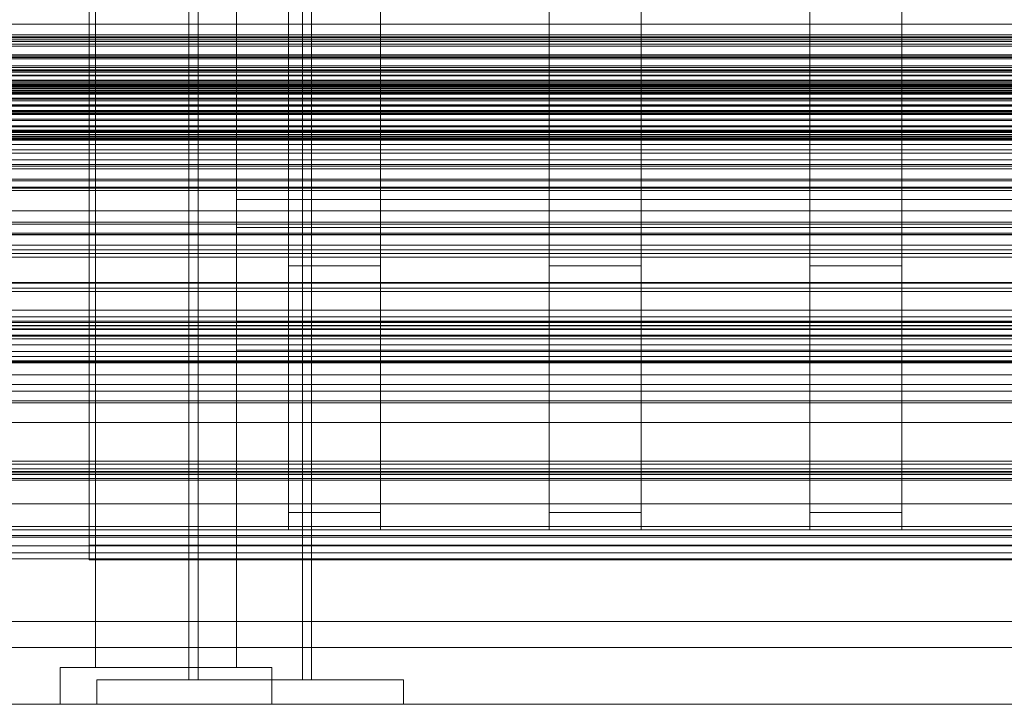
# Model space of a CAD drawing. Header units: millimetres. Extents: x -2233 to 65662, y -50530 to 6847.
# Tile 31 of 256: x -273 to 48, y -36000 to -35777. Entities that reach past the tile are written whole.
import ezdxf

# ---------------------------------------------------------------- set-up
doc = ezdxf.new("R2010")
doc.units = ezdxf.units.MM
for name, color, linetype, lineweight in [('COTAS_O', 1, 'Continuous', 0), ('frontal_C01', 7, 'Continuous', 0), ('frontal_C04', 7, 'Continuous', 0), ('frontal_C05', 7, 'Continuous', 0), ('frontal_mezcladora', 7, 'Continuous', 0), ('frontal_secador', 7, 'Continuous', 0)]:
    doc.layers.add(name, color=color, linetype=linetype, lineweight=lineweight)
doc.dimstyles.new('R19_100', dxfattribs={"dimtxt": 250, "dimasz": 150, "dimexe": 150, "dimexo": 80, "dimgap": 100, "dimtad": 1, "dimtih": 1, "dimtoh": 1, "dimdsep": 46, "dimcen": 0.09, "dimadec": 0, "dimazin": 0, "dimtfac": 1, "dimtdec": 4, "dimtofl": 0, "dimtmove": 0, "dimatfit": 3, "dimfxl": 1, "dimtolj": 1, "dimtzin": 0, "dimarcsym": 0})

# ---------------------------------------------------------------- blocks, each defined once
blk = doc.blocks.new('DIM_R32_41')
at = {"layer": 'COTAS_O'}
for p, q in [((-1850, -34800), (-1850, -35500)), ((-150, -34800), (-150, -35500)), ((-1850, -35500), (-1700, -35455)), ((-150, -35500), (-300, -35455)), ((-150, -35500), (-1850, -35500)), ((-1850, -35500), (-1700, -35545)), ((-150, -35500), (-300, -35545))]:
    blk.add_line(p, q, dxfattribs=at)
blk.add_text('1700 O', height=250, rotation=180, dxfattribs=at).set_placement((-1000, -35600))
blk = doc.blocks.new('DIM_R32_45')
at = {"layer": 'COTAS_O'}
for p, q in [((-1480, -35300), (-1330, -35255)), ((490, -35300), (340, -35255)), ((-1480, -36000), (-1480, -35300)), ((-1480, -35300), (490, -35300)), ((-1480, -35300), (-1330, -35345)), ((490, -35300), (340, -35345)), ((490, -36000), (490, -35300))]:
    blk.add_line(p, q, dxfattribs=at)
blk.add_text('1970 O', height=250, dxfattribs=at).set_placement((-495, -35200))
blk = doc.blocks.new('DIM_R32_47')
at = {"layer": 'COTAS_O'}
for p, q in [((-1400, -35300), (-1250, -35255)), ((1400, -35300), (1250, -35255)), ((-1400, -36000), (-1400, -35300)), ((-1400, -35300), (1400, -35300)), ((-1400, -35300), (-1250, -35345)), ((1400, -35300), (1250, -35345)), ((1400, -36000), (1400, -35300))]:
    blk.add_line(p, q, dxfattribs=at)
blk.add_text('2800 O', height=250, dxfattribs=at).set_placement((0, -35200))

msp = doc.modelspace()

# ---------------------------------------------------------------- linework, layer by layer
at = {"layer": 'frontal_C01'}
for p, q in [((-250, -33252.594), (-250, -35948.128)), ((-250, -35952.922), (-250, -33257.389)), ((-185, -35857.011), (-185, -35457.626)), ((-155, -35457.626), (-155, -35857.011)), ((-100, -35857.011), (-100, -35457.626)), ((-70, -35457.626), (-70, -35857.011)), ((-15, -35857.011), (-15, -35457.626)), ((15, -35457.626), (15, -35857.011)), ((-185, -35463.271), (-185, -35862.656)), ((-155, -35862.656), (-155, -35463.271)), ((-100, -35463.271), (-100, -35862.656)), ((-70, -35862.656), (-70, -35463.271)), ((-15, -35463.271), (-15, -35862.656)), ((15, -35862.656), (15, -35463.271)), ((-185, -35937.454), (-185, -35537.601)), ((-155, -35537.601), (-155, -35937.454)), ((-100, -35937.454), (-100, -35537.601)), ((-70, -35537.601), (-70, -35937.454)), ((-15, -35937.454), (-15, -35537.601)), ((15, -35537.601), (15, -35937.454)), ((-185, -35543.247), (-185, -35943.099)), ((-155, -35943.099), (-155, -35543.247)), ((-100, -35543.247), (-100, -35943.099)), ((-70, -35943.099), (-70, -35543.247)), ((-15, -35543.247), (-15, -35943.099)), ((15, -35943.099), (15, -35543.247)), ((350, -35778.193), (-350, -35778.193)), ((350, -35783.86), (-350, -35783.86)), ((-311.15, -35781.66), (311.15, -35781.66)), ((-311.15, -35782.365), (311.15, -35782.365)), ((-311.15, -35782.685), (311.15, -35782.685)), ((300, -35783.368), (-300, -35783.368)), ((-311.15, -35784.753), (311.15, -35784.753)), ((-311.15, -35785.371), (311.15, -35785.371)), ((350, -35789.575), (-350, -35789.575)), ((-311.15, -35788.66), (311.15, -35788.66)), ((-311.15, -35789.534), (311.15, -35789.534)), ((300, -35788.228), (-300, -35788.228)), ((-300, -35789.074), (300, -35789.074)), ((430, -35791.862), (-430, -35791.862)), ((350, -35793.362), (-350, -35793.362)), ((300, -35792.371), (-300, -35792.371)), ((-300, -35793.087), (300, -35793.087)), ((350, -35796.455), (-350, -35796.455)), ((-311.15, -35793.821), (311.15, -35793.821)), ((-311.15, -35794.892), (311.15, -35794.892)), ((300, -35793.87), (-300, -35793.87)), ((-300, -35795.13), (300, -35795.13)), ((-440, -35798.055), (440, -35798.055)), ((-440, -35798.305), (440, -35798.305)), ((-440, -35798.418), (440, -35798.418)), ((-440, -35799.151), (440, -35799.151)), ((-440, -35799.37), (440, -35799.37)), ((430, -35796.862), (-430, -35796.862)), ((350, -35797.784), (-350, -35797.784)), ((311.15, -35799.883), (-311.15, -35799.883)), ((-300, -35797.359), (300, -35797.359)), ((300, -35798.667), (-300, -35798.667)), ((-440, -35800.535), (440, -35800.535)), ((-440, -35800.845), (440, -35800.845)), ((-440, -35802.364), (440, -35802.364)), ((-440, -35802.743), (440, -35802.743)), ((-311.15, -35801.077), (311.15, -35801.077)), ((-300, -35800.454), (300, -35800.454)), ((300, -35803.186), (-300, -35803.186)), ((440, -35804.512), (-440, -35804.512)), ((-440, -35804.935), (440, -35804.935)), ((-311.15, -35806.434), (311.15, -35806.434)), ((300, -35804.849), (-300, -35804.849)), ((-440, -35806.833), (440, -35806.833)), ((-440, -35807.271), (440, -35807.271)), ((-440, -35809.169), (440, -35809.169)), ((-440, -35809.593), (440, -35809.593)), ((-311.15, -35807.671), (311.15, -35807.671)), ((300, -35806.689), (-300, -35806.689)), ((-300, -35807.524), (300, -35807.524)), ((-440, -35811.361), (440, -35811.361)), ((-440, -35811.741), (440, -35811.741)), ((-300, -35812.78), (300, -35812.78)), ((-440, -35813.26), (440, -35813.26)), ((-440, -35813.569), (440, -35813.569)), ((-440, -35814.735), (440, -35814.735)), ((-440, -35814.954), (440, -35814.954)), ((-440, -35815.686), (440, -35815.686)), ((-440, -35815.8), (440, -35815.8)), ((-440, -35816.05), (440, -35816.05)), ((-311.15, -35813.027), (311.15, -35813.027)), ((-311.15, -35814.222), (311.15, -35814.222)), ((300, -35814.848), (-300, -35814.848)), ((300, -35815.411), (-300, -35815.411)), ((-311.15, -35819.213), (311.15, -35819.213)), ((300, -35817.453), (-300, -35817.453)), ((-311.15, -35820.284), (311.15, -35820.284)), ((-311.15, -35824.57), (311.15, -35824.57)), ((-311.15, -35825.445), (311.15, -35825.445)), ((300, -35822.512), (-300, -35822.512)), ((-300, -35823.951), (300, -35823.951)), ((-311.15, -35828.734), (311.15, -35828.734)), ((-311.15, -35829.352), (311.15, -35829.352)), ((-311.15, -35831.42), (311.15, -35831.42)), ((-311.15, -35831.74), (311.15, -35831.74)), ((-311.15, -35832.445), (311.15, -35832.445)), ((300, -35839.142), (-300, -35839.142)), ((300, -35842.762), (-300, -35842.762)), ((-300, -35843.445), (300, -35843.445)), ((430, -35846.862), (-430, -35846.862)), ((-300, -35846.383), (300, -35846.383)), ((300, -35846.893), (-300, -35846.893)), ((300, -35850.341), (-300, -35850.341)), ((-450, -35853.005), (450, -35853.005)), ((-450, -35854.189), (450, -35854.189)), ((430, -35851.862), (-430, -35851.862)), ((-155, -35857.011), (-185, -35857.011)), ((-185, -35857.011), (-185, -35862.656)), ((-155, -35862.656), (-155, -35857.011)), ((-70, -35857.011), (-100, -35857.011)), ((-100, -35857.011), (-100, -35862.656)), ((-70, -35862.656), (-70, -35857.011)), ((15, -35857.011), (-15, -35857.011)), ((-15, -35857.011), (-15, -35862.656)), ((15, -35862.656), (15, -35857.011)), ((450, -35862.656), (-450, -35862.656)), ((300, -35862.432), (-300, -35862.432)), ((-185, -35862.656), (-155, -35862.656)), ((-100, -35862.656), (-70, -35862.656)), ((-15, -35862.656), (15, -35862.656)), ((450, -35864.295), (-450, -35864.295)), ((300, -35865.353), (-300, -35865.353)), ((300, -35871.478), (-300, -35871.478)), ((-300, -35873.626), (300, -35873.626)), ((300, -35873.71), (-300, -35873.71)), ((300, -35875.121), (-300, -35875.121)), ((-300, -35875.457), (300, -35875.457)), ((-300, -35876.532), (300, -35876.532)), ((300, -35876.633), (-300, -35876.633)), ((-300, -35877.593), (300, -35877.593)), ((300, -35877.809), (-300, -35877.809)), ((300, -35879.65), (-300, -35879.65)), ((300, -35879.964), (-300, -35879.964)), ((300, -35880.867), (-300, -35880.867)), ((-300, -35882.768), (300, -35882.768)), ((450, -35886.582), (-450, -35886.582)), ((-300, -35886.547), (300, -35886.547)), ((300, -35888.345), (-300, -35888.345)), ((-300, -35888.659), (300, -35888.659)), ((450, -35892.562), (-450, -35892.562)), ((300, -35895.716), (-300, -35895.716)), ((-450, -35897.872), (450, -35897.872)), ((-450, -35901.03), (450, -35901.03)), ((300, -35901.689), (-300, -35901.689)), ((-300, -35908.126), (300, -35908.126)), ((300, -35920.716), (-300, -35920.716)), ((-300, -35921.676), (300, -35921.676)), ((-300, -35923.222), (300, -35923.222)), ((300, -35924.054), (-300, -35924.054)), ((300, -35924.499), (-300, -35924.499)), ((-300, -35925.116), (300, -35925.116)), ((-300, -35926.406), (300, -35926.406)), ((300, -35926.89), (-300, -35926.89)), ((-450, -35934.631), (450, -35934.631)), ((-155, -35937.454), (-185, -35937.454)), ((-185, -35937.454), (-185, -35943.099)), ((-155, -35943.099), (-155, -35937.454)), ((-70, -35937.454), (-100, -35937.454)), ((-100, -35937.454), (-100, -35943.099)), ((-70, -35943.099), (-70, -35937.454)), ((15, -35937.454), (-15, -35937.454)), ((-15, -35937.454), (-15, -35943.099)), ((15, -35943.099), (15, -35937.454)), ((450, -35943.099), (-450, -35943.099)), ((-185, -35943.099), (-155, -35943.099)), ((-100, -35943.099), (-70, -35943.099)), ((-15, -35943.099), (15, -35943.099)), ((-300, -35945.485), (300, -35945.485)), ((300, -35948.378), (-300, -35948.378)), ((300, -35950.564), (-300, -35950.564)), ((-250, -35948.128), (250, -35948.128)), ((-250, -35952.922), (-250, -35948.128)), ((-300, -35952.61), (300, -35952.61)), ((250, -35952.922), (-250, -35952.922)), ((450, -35973.005), (-450, -35973.005)), ((-450, -35981.472), (450, -35981.472))]:
    msp.add_line(p, q, dxfattribs=at)
at = {"layer": 'frontal_C04'}
for p, q in [((-248, -35988), (-248, -34670.697)), ((-202, -35988), (-202, -34670.697)), ((-248, -35988), (-248, -34968.218)), ((-202, -35988), (-202, -34968.218)), ((-248, -35988), (-248, -35703.296)), ((-202, -35988), (-202, -35703.296)), ((-248, -35988), (-248, -35725)), ((-202, -35988), (-202, -35725)), ((-202, -35835.384), (202, -35835.384)), ((-202, -35875.384), (-202, -35835.384)), ((-202, -35844.5), (202, -35844.5)), ((-202, -35884.5), (-202, -35844.5)), ((-202, -35875.384), (202, -35875.384)), ((-202, -35884.5), (202, -35884.5)), ((-259.5, -35988), (-190.5, -35988)), ((-259.5, -36000), (-259.5, -35988)), ((-248, -35988), (-202, -35988)), ((-190.5, -36000), (-190.5, -35988)), ((-259.5, -36000), (-190.5, -36000))]:
    msp.add_line(p, q, dxfattribs=at)
at = {"layer": 'frontal_C05'}
for p, q in [((-217.5, -35992), (-217.5, -34800)), ((-214.5, -34800), (-214.5, -35992)), ((-180.5, -34800), (-180.5, -35992)), ((-177.5, -35992), (-177.5, -34800)), ((-247.5, -36000), (-247.5, -35992)), ((-247.5, -35992), (-147.5, -35992)), ((-238.982, -35992), (-238.998, -35992)), ((-238.95, -35992), (-238.982, -35992)), ((-238.901, -35992), (-238.95, -35992)), ((-238.837, -35992), (-238.901, -35992)), ((-238.757, -35992), (-238.837, -35992)), ((-238.662, -35992), (-238.757, -35992)), ((-238.551, -35992), (-238.662, -35992)), ((-238.425, -35992), (-238.551, -35992)), ((-238.284, -35992), (-238.425, -35992)), ((-238.129, -35992), (-238.284, -35992)), ((-237.96, -35992), (-238.129, -35992)), ((-237.778, -35992), (-237.96, -35992)), ((-237.582, -35992), (-237.778, -35992)), ((-237.374, -35992), (-237.582, -35992)), ((-237.153, -35992), (-237.374, -35992)), ((-236.921, -35992), (-237.153, -35992)), ((-236.678, -35992), (-236.921, -35992)), ((-236.425, -35992), (-236.678, -35992)), ((-236.162, -35992), (-236.425, -35992)), ((-235.889, -35992), (-236.162, -35992)), ((-235.609, -35992), (-235.889, -35992)), ((-235.32, -35992), (-235.609, -35992)), ((-235.025, -35992), (-235.32, -35992)), ((-234.723, -35992), (-235.025, -35992)), ((-234.416, -35992), (-234.723, -35992)), ((-234.104, -35992), (-234.416, -35992)), ((-233.788, -35992), (-234.104, -35992)), ((-233.469, -35992), (-233.788, -35992)), ((-233.147, -35992), (-233.469, -35992)), ((-232.824, -35992), (-233.147, -35992)), ((-232.5, -35992), (-232.824, -35992)), ((-232.176, -35992), (-232.5, -35992)), ((-231.853, -35992), (-232.176, -35992)), ((-231.531, -35992), (-231.853, -35992)), ((-231.212, -35992), (-231.531, -35992)), ((-230.896, -35992), (-231.212, -35992)), ((-230.584, -35992), (-230.896, -35992)), ((-230.277, -35992), (-230.584, -35992)), ((-229.975, -35992), (-230.277, -35992)), ((-229.68, -35992), (-229.975, -35992)), ((-229.391, -35992), (-229.68, -35992)), ((-229.111, -35992), (-229.391, -35992)), ((-228.838, -35992), (-229.111, -35992)), ((-228.575, -35992), (-228.838, -35992)), ((-228.322, -35992), (-228.575, -35992)), ((-228.079, -35992), (-228.322, -35992)), ((-227.847, -35992), (-228.079, -35992)), ((-227.626, -35992), (-227.847, -35992)), ((-227.418, -35992), (-227.626, -35992)), ((-227.222, -35992), (-227.418, -35992)), ((-227.04, -35992), (-227.222, -35992)), ((-226.871, -35992), (-227.04, -35992)), ((-226.716, -35992), (-226.871, -35992)), ((-226.575, -35992), (-226.716, -35992)), ((-226.449, -35992), (-226.575, -35992)), ((-226.449, -35992), (-226.338, -35992)), ((-226.338, -35992), (-226.243, -35992)), ((-226.243, -35992), (-226.163, -35992)), ((-226.163, -35992), (-226.099, -35992)), ((-226.099, -35992), (-226.05, -35992)), ((-226.05, -35992), (-226.018, -35992)), ((-226.018, -35992), (-226.002, -35992)), ((-217.5, -35992), (-177.5, -35992)), ((-214.5, -35992), (-180.5, -35992)), ((-168.982, -35992), (-168.998, -35992)), ((-168.95, -35992), (-168.982, -35992)), ((-168.901, -35992), (-168.95, -35992)), ((-168.837, -35992), (-168.901, -35992)), ((-168.757, -35992), (-168.837, -35992)), ((-168.662, -35992), (-168.757, -35992)), ((-168.551, -35992), (-168.662, -35992)), ((-168.425, -35992), (-168.551, -35992)), ((-168.284, -35992), (-168.425, -35992)), ((-168.129, -35992), (-168.284, -35992)), ((-167.96, -35992), (-168.129, -35992)), ((-167.778, -35992), (-167.96, -35992)), ((-167.582, -35992), (-167.778, -35992)), ((-167.374, -35992), (-167.582, -35992)), ((-167.153, -35992), (-167.374, -35992)), ((-166.921, -35992), (-167.153, -35992)), ((-166.678, -35992), (-166.921, -35992)), ((-166.425, -35992), (-166.678, -35992)), ((-166.162, -35992), (-166.425, -35992)), ((-165.889, -35992), (-166.162, -35992)), ((-165.609, -35992), (-165.889, -35992)), ((-165.32, -35992), (-165.609, -35992)), ((-165.025, -35992), (-165.32, -35992)), ((-164.723, -35992), (-165.025, -35992)), ((-164.416, -35992), (-164.723, -35992)), ((-164.104, -35992), (-164.416, -35992)), ((-163.788, -35992), (-164.104, -35992)), ((-163.469, -35992), (-163.788, -35992)), ((-163.147, -35992), (-163.469, -35992)), ((-162.824, -35992), (-163.147, -35992)), ((-162.5, -35992), (-162.824, -35992)), ((-162.176, -35992), (-162.5, -35992)), ((-161.853, -35992), (-162.176, -35992)), ((-161.531, -35992), (-161.853, -35992)), ((-161.212, -35992), (-161.531, -35992)), ((-160.896, -35992), (-161.212, -35992)), ((-160.584, -35992), (-160.896, -35992)), ((-160.277, -35992), (-160.584, -35992)), ((-159.975, -35992), (-160.277, -35992)), ((-159.68, -35992), (-159.975, -35992)), ((-159.391, -35992), (-159.68, -35992)), ((-159.111, -35992), (-159.391, -35992)), ((-158.838, -35992), (-159.111, -35992)), ((-158.575, -35992), (-158.838, -35992)), ((-158.322, -35992), (-158.575, -35992)), ((-158.079, -35992), (-158.322, -35992)), ((-157.847, -35992), (-158.079, -35992)), ((-157.626, -35992), (-157.847, -35992)), ((-157.418, -35992), (-157.626, -35992)), ((-157.222, -35992), (-157.418, -35992)), ((-157.222, -35992), (-157.04, -35992)), ((-157.04, -35992), (-156.871, -35992)), ((-156.871, -35992), (-156.716, -35992)), ((-156.716, -35992), (-156.575, -35992)), ((-156.575, -35992), (-156.449, -35992)), ((-156.449, -35992), (-156.338, -35992)), ((-156.338, -35992), (-156.243, -35992)), ((-156.243, -35992), (-156.163, -35992)), ((-156.163, -35992), (-156.099, -35992)), ((-156.099, -35992), (-156.05, -35992)), ((-156.05, -35992), (-156.018, -35992)), ((-156.018, -35992), (-156.002, -35992)), ((-147.5, -36000), (-147.5, -35992)), ((-247.5, -36000), (-147.5, -36000)), ((-238.982, -36000), (-238.998, -36000)), ((-238.95, -36000), (-238.982, -36000)), ((-238.901, -36000), (-238.95, -36000)), ((-238.837, -36000), (-238.901, -36000)), ((-238.757, -36000), (-238.837, -36000)), ((-238.662, -36000), (-238.757, -36000)), ((-238.551, -36000), (-238.662, -36000)), ((-238.425, -36000), (-238.551, -36000)), ((-238.284, -36000), (-238.425, -36000)), ((-238.129, -36000), (-238.284, -36000)), ((-237.96, -36000), (-238.129, -36000)), ((-237.778, -36000), (-237.96, -36000)), ((-237.582, -36000), (-237.778, -36000)), ((-237.374, -36000), (-237.582, -36000)), ((-237.153, -36000), (-237.374, -36000)), ((-236.921, -36000), (-237.153, -36000)), ((-236.678, -36000), (-236.921, -36000)), ((-236.425, -36000), (-236.678, -36000)), ((-236.162, -36000), (-236.425, -36000)), ((-235.889, -36000), (-236.162, -36000)), ((-235.609, -36000), (-235.889, -36000)), ((-235.32, -36000), (-235.609, -36000)), ((-235.025, -36000), (-235.32, -36000)), ((-234.723, -36000), (-235.025, -36000)), ((-234.416, -36000), (-234.723, -36000)), ((-234.104, -36000), (-234.416, -36000)), ((-233.788, -36000), (-234.104, -36000)), ((-233.469, -36000), (-233.788, -36000)), ((-233.147, -36000), (-233.469, -36000)), ((-232.824, -36000), (-233.147, -36000)), ((-232.5, -36000), (-232.824, -36000)), ((-232.176, -36000), (-232.5, -36000)), ((-231.853, -36000), (-232.176, -36000)), ((-231.531, -36000), (-231.853, -36000)), ((-231.212, -36000), (-231.531, -36000)), ((-230.896, -36000), (-231.212, -36000)), ((-230.584, -36000), (-230.896, -36000)), ((-230.277, -36000), (-230.584, -36000)), ((-229.975, -36000), (-230.277, -36000)), ((-229.68, -36000), (-229.975, -36000)), ((-229.391, -36000), (-229.68, -36000)), ((-229.111, -36000), (-229.391, -36000)), ((-228.838, -36000), (-229.111, -36000)), ((-228.575, -36000), (-228.838, -36000)), ((-228.322, -36000), (-228.575, -36000)), ((-228.079, -36000), (-228.322, -36000)), ((-227.847, -36000), (-228.079, -36000)), ((-227.626, -36000), (-227.847, -36000)), ((-227.418, -36000), (-227.626, -36000)), ((-227.222, -36000), (-227.418, -36000)), ((-227.04, -36000), (-227.222, -36000)), ((-226.871, -36000), (-227.04, -36000)), ((-226.716, -36000), (-226.871, -36000)), ((-226.575, -36000), (-226.716, -36000)), ((-226.449, -36000), (-226.575, -36000)), ((-226.449, -36000), (-226.338, -36000)), ((-226.338, -36000), (-226.243, -36000)), ((-226.243, -36000), (-226.163, -36000)), ((-226.163, -36000), (-226.099, -36000)), ((-226.099, -36000), (-226.05, -36000)), ((-226.05, -36000), (-226.018, -36000)), ((-226.018, -36000), (-226.002, -36000)), ((-168.982, -36000), (-168.998, -36000)), ((-168.95, -36000), (-168.982, -36000)), ((-168.901, -36000), (-168.95, -36000)), ((-168.837, -36000), (-168.901, -36000)), ((-168.757, -36000), (-168.837, -36000)), ((-168.662, -36000), (-168.757, -36000)), ((-168.551, -36000), (-168.662, -36000)), ((-168.425, -36000), (-168.551, -36000)), ((-168.284, -36000), (-168.425, -36000)), ((-168.129, -36000), (-168.284, -36000)), ((-167.96, -36000), (-168.129, -36000)), ((-167.778, -36000), (-167.96, -36000)), ((-167.582, -36000), (-167.778, -36000)), ((-167.374, -36000), (-167.582, -36000)), ((-167.153, -36000), (-167.374, -36000)), ((-166.921, -36000), (-167.153, -36000)), ((-166.678, -36000), (-166.921, -36000)), ((-166.425, -36000), (-166.678, -36000)), ((-166.162, -36000), (-166.425, -36000)), ((-165.889, -36000), (-166.162, -36000)), ((-165.609, -36000), (-165.889, -36000)), ((-165.32, -36000), (-165.609, -36000)), ((-165.025, -36000), (-165.32, -36000)), ((-164.723, -36000), (-165.025, -36000)), ((-164.416, -36000), (-164.723, -36000)), ((-164.104, -36000), (-164.416, -36000)), ((-163.788, -36000), (-164.104, -36000)), ((-163.469, -36000), (-163.788, -36000)), ((-163.147, -36000), (-163.469, -36000)), ((-162.824, -36000), (-163.147, -36000)), ((-162.5, -36000), (-162.824, -36000)), ((-162.176, -36000), (-162.5, -36000)), ((-161.853, -36000), (-162.176, -36000)), ((-161.531, -36000), (-161.853, -36000)), ((-161.212, -36000), (-161.531, -36000)), ((-160.896, -36000), (-161.212, -36000)), ((-160.584, -36000), (-160.896, -36000)), ((-160.277, -36000), (-160.584, -36000)), ((-159.975, -36000), (-160.277, -36000)), ((-159.68, -36000), (-159.975, -36000)), ((-159.391, -36000), (-159.68, -36000)), ((-159.111, -36000), (-159.391, -36000)), ((-158.838, -36000), (-159.111, -36000)), ((-158.575, -36000), (-158.838, -36000)), ((-158.322, -36000), (-158.575, -36000)), ((-158.079, -36000), (-158.322, -36000)), ((-157.847, -36000), (-158.079, -36000)), ((-157.626, -36000), (-157.847, -36000)), ((-157.418, -36000), (-157.626, -36000)), ((-157.222, -36000), (-157.418, -36000)), ((-157.222, -36000), (-157.04, -36000)), ((-157.04, -36000), (-156.871, -36000)), ((-156.871, -36000), (-156.716, -36000)), ((-156.716, -36000), (-156.575, -36000)), ((-156.575, -36000), (-156.449, -36000)), ((-156.449, -36000), (-156.338, -36000)), ((-156.338, -36000), (-156.243, -36000)), ((-156.243, -36000), (-156.163, -36000)), ((-156.163, -36000), (-156.099, -36000)), ((-156.099, -36000), (-156.05, -36000)), ((-156.05, -36000), (-156.018, -36000)), ((-156.018, -36000), (-156.002, -36000))]:
    msp.add_line(p, q, dxfattribs=at)
at = {"layer": 'frontal_mezcladora'}
for p, q in [((-750, -35789.5), (750, -35789.5)), ((-750, -35800), (750, -35800))]:
    msp.add_line(p, q, dxfattribs=at)
at = {"layer": 'frontal_secador'}
for p, q in [((-1265, -35885), (1265, -35885)), ((-1265, -35888), (1265, -35888)), ((-1265, -35942), (1265, -35942)), ((-1265, -35945), (1265, -35945)), ((-1400, -36000), (1400, -36000))]:
    msp.add_line(p, q, dxfattribs=at)

# ---------------------------------------------------------------- dimensions: what is measured, and where the dimension line sits
at = {"layer": 'COTAS_O'}
for p1, p2, picture, middle in [((-150, -34800), (-1850, -34800), 'DIM_R32_41', (-1000, -35500)), ((-1480, -36000), (490, -36000), 'DIM_R32_45', (-495, -35300)), ((-1400, -36000), (1400, -36000), 'DIM_R32_47', (0, -35300))]:
    dim = msp.add_aligned_dim(p1=p1, p2=p2, distance=700, text='<> O', dimstyle='R19_100', dxfattribs=at)
    dim.commit()
    dim.dimension.update_dxf_attribs({"geometry": picture, "text_midpoint": middle})

doc.saveas('drawing.dxf')
